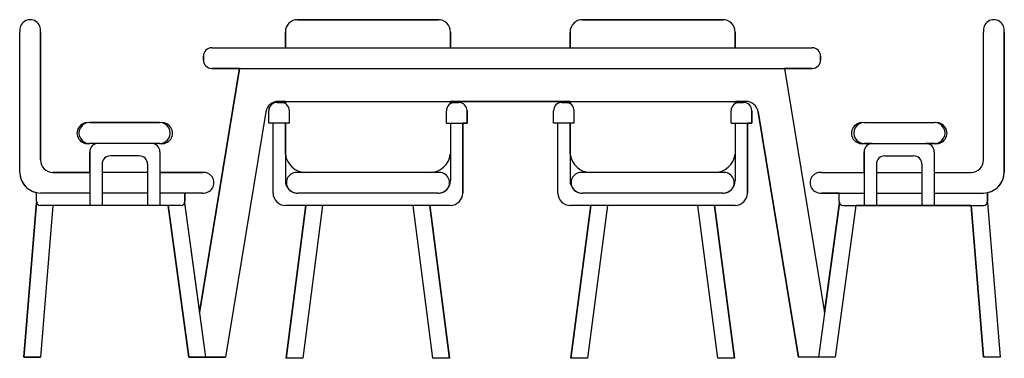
# Model space of a CAD drawing. Extents: x 1.18 to 3.57, y -1.46 to -0.64.
import ezdxf

# ---------------------------------------------------------------- set-up
doc = ezdxf.new("R2010")
doc.units = 0
doc.header["$MEASUREMENT"] = 0
doc.layers.get('0').update_dxf_attribs({"linetype": 'CONTINUOUS'})

msp = doc.modelspace()

# ---------------------------------------------------------------- linework, layer by layer
for p, q in [((2.1974, -0.6378), (1.8574, -0.6378)), ((1.8574, -0.6378), (2.1974, -0.6378)), ((2.8871, -0.6378), (2.5471, -0.6378)), ((2.5471, -0.6378), (2.8871, -0.6378)), ((1.1843, -1.0078), (1.1843, -0.6678)), ((1.1843, -1.0078), (1.1843, -0.6678)), ((1.2343, -0.9778), (1.2343, -0.6678)), ((1.2343, -0.6678), (1.2343, -0.9778)), ((1.8274, -0.6678), (1.8274, -0.7058)), ((1.8274, -0.7058), (1.8274, -0.6678)), ((2.2274, -0.7058), (2.2274, -0.6678)), ((2.2274, -0.6678), (2.2274, -0.7058)), ((2.5171, -0.6678), (2.5171, -0.7058)), ((2.5171, -0.7058), (2.5171, -0.6678)), ((2.9171, -0.7058), (2.9171, -0.6678)), ((2.9171, -0.6678), (2.9171, -0.7058)), ((3.5186, -0.9778), (3.5186, -0.6678)), ((3.5186, -0.9778), (3.5186, -0.6678)), ((3.5686, -1.0078), (3.5686, -0.6678)), ((3.5686, -0.6678), (3.5686, -1.0078)), ((1.649, -0.7058), (3.1039, -0.7058)), ((1.649, -0.7058), (1.8274, -0.7058)), ((2.2274, -0.7058), (2.5171, -0.7058)), ((2.9171, -0.7058), (3.1039, -0.7058)), ((1.629, -0.7258), (1.629, -0.7358)), ((1.629, -0.7358), (1.629, -0.7258)), ((3.1239, -0.7358), (3.1239, -0.7258)), ((3.1239, -0.7258), (3.1239, -0.7358)), ((1.7165, -0.7558), (1.6195, -1.347)), ((1.6195, -1.347), (1.7165, -0.7558)), ((1.649, -0.7558), (3.1039, -0.7558)), ((1.7165, -0.7558), (1.649, -0.7558)), ((3.0364, -0.7558), (3.1334, -1.347)), ((3.1039, -0.7558), (3.0364, -0.7558)), ((3.0364, -0.7558), (3.1334, -1.347)), ((1.7872, -0.8883), (1.7872, -0.8583)), ((1.7872, -0.8883), (1.7872, -0.8583)), ((1.8172, -0.8383), (1.8072, -0.8383)), ((1.8072, -0.8383), (1.8274, -0.8383)), ((1.81, -0.8358), (2.943, -0.8358)), ((1.8274, -0.8358), (1.81, -0.8358)), ((1.8274, -0.8358), (1.8274, -0.841)), ((1.8274, -0.8383), (1.8274, -0.8358)), ((1.8372, -0.8883), (1.8372, -0.8583)), ((2.2175, -0.8883), (2.2175, -0.8583)), ((2.2274, -0.841), (2.2274, -0.8358)), ((2.5171, -0.8358), (2.2274, -0.8358)), ((2.2274, -0.8358), (2.2274, -0.8383)), ((2.2274, -0.8383), (2.2475, -0.8383)), ((2.2375, -0.8383), (2.2475, -0.8383)), ((2.2675, -0.8883), (2.2675, -0.8583)), ((2.2675, -0.8583), (2.2675, -0.8883)), ((2.477, -0.8883), (2.477, -0.8583)), ((2.477, -0.8883), (2.477, -0.8583)), ((2.507, -0.8383), (2.497, -0.8383)), ((2.497, -0.8383), (2.5171, -0.8383)), ((2.5171, -0.8358), (2.5171, -0.841)), ((2.5171, -0.8383), (2.5171, -0.8358)), ((2.527, -0.8883), (2.527, -0.8583)), ((2.9073, -0.8883), (2.9073, -0.8583)), ((2.9171, -0.841), (2.9171, -0.8358)), ((2.943, -0.8358), (2.9171, -0.8358)), ((2.9171, -0.8358), (2.9171, -0.8383)), ((2.9171, -0.8383), (2.9373, -0.8383)), ((2.9273, -0.8383), (2.9373, -0.8383)), ((2.9573, -0.8883), (2.9573, -0.8583)), ((2.9573, -0.8583), (2.9573, -0.8883)), ((1.7804, -0.8609), (1.6827, -1.4558)), ((1.7804, -0.8609), (1.6827, -1.4558)), ((2.9726, -0.8609), (3.0702, -1.4558)), ((3.0702, -1.4558), (2.9726, -0.8609)), ((1.5228, -0.8869), (1.3528, -0.8869)), ((1.353, -0.8869), (1.5228, -0.8869)), ((1.8372, -0.8883), (1.7872, -0.8883)), ((1.7977, -0.8883), (1.7872, -0.8883)), ((1.7977, -1.0578), (1.7977, -0.8883)), ((1.7977, -1.0578), (1.7977, -0.8883)), ((1.8274, -0.8883), (1.8274, -1.0278)), ((1.8277, -0.9639), (1.8277, -0.8883)), ((2.2175, -0.8883), (2.2675, -0.8883)), ((2.2274, -0.8883), (2.2274, -1.0278)), ((2.257, -1.0578), (2.257, -0.8883)), ((2.2675, -0.8883), (2.257, -0.8883)), ((2.257, -0.8883), (2.257, -1.0578)), ((2.527, -0.8883), (2.477, -0.8883)), ((2.4875, -0.8883), (2.477, -0.8883)), ((2.4875, -1.0578), (2.4875, -0.8883)), ((2.4875, -1.0578), (2.4875, -0.8883)), ((2.5171, -0.8883), (2.5171, -1.0278)), ((2.5175, -0.9639), (2.5175, -0.8883)), ((2.9073, -0.8883), (2.9573, -0.8883)), ((2.9171, -0.8883), (2.9171, -1.0278)), ((2.9467, -1.0578), (2.9467, -0.8883)), ((2.9573, -0.8883), (2.9467, -0.8883)), ((2.9467, -0.8883), (2.9467, -1.0578)), ((3.2301, -0.8869), (3.4001, -0.8869)), ((3.2301, -0.8869), (3.3999, -0.8869)), ((1.5238, -0.9378), (1.353, -0.9378)), ((1.3736, -0.9378), (1.353, -0.9378)), ((1.5228, -0.9378), (1.5036, -0.9378)), ((3.2291, -0.9378), (3.3999, -0.9378)), ((3.2493, -0.9378), (3.2301, -0.9378)), ((3.3999, -0.9378), (3.3793, -0.9378)), ((1.3536, -0.9578), (1.3536, -1.0878)), ((1.3536, -1.0078), (1.3536, -0.9578)), ((1.4736, -0.9678), (1.4036, -0.9678)), ((1.5236, -0.9578), (1.5236, -1.0878)), ((1.5236, -0.9578), (1.5236, -1.0078)), ((3.2293, -0.9578), (3.2293, -1.0878)), ((3.2293, -1.0078), (3.2293, -0.9578)), ((3.2793, -0.9678), (3.3493, -0.9678)), ((3.3993, -0.9578), (3.3993, -1.0878)), ((3.3993, -0.9578), (3.3993, -1.0078)), ((1.3836, -0.9878), (1.3836, -1.0878)), ((1.4936, -0.9878), (1.4936, -1.0878)), ((3.2593, -0.9878), (3.2593, -1.0878)), ((3.3693, -0.9878), (3.3693, -1.0878)), ((1.3536, -1.0078), (1.2643, -1.0078)), ((1.2643, -1.0078), (1.3536, -1.0078)), ((1.4936, -1.0078), (1.3836, -1.0078)), ((1.6269, -1.0078), (1.5236, -1.0078)), ((1.5236, -1.0078), (1.6269, -1.0078)), ((2.1974, -1.0078), (1.8574, -1.0078)), ((2.8871, -1.0078), (2.5471, -1.0078)), ((3.126, -1.0078), (3.2293, -1.0078)), ((3.126, -1.0078), (3.2293, -1.0078)), ((3.2593, -1.0078), (3.3693, -1.0078)), ((3.3993, -1.0078), (3.4886, -1.0078)), ((3.3993, -1.0078), (3.4886, -1.0078)), ((1.2243, -1.0778), (1.2243, -1.0568)), ((1.2243, -1.0778), (1.2243, -1.0582)), ((1.3536, -1.0578), (1.2343, -1.0578)), ((1.4936, -1.0578), (1.3836, -1.0578)), ((1.6269, -1.0578), (1.5236, -1.0578)), ((1.5843, -1.0778), (1.5843, -1.0578)), ((1.6269, -1.0578), (1.5843, -1.0578)), ((1.5843, -1.0578), (1.5843, -1.0778)), ((2.1974, -1.0578), (1.8574, -1.0578)), ((2.8871, -1.0578), (2.5471, -1.0578)), ((3.126, -1.0578), (3.2293, -1.0578)), ((3.1687, -1.0578), (3.126, -1.0578)), ((3.1687, -1.0778), (3.1687, -1.0578)), ((3.1687, -1.0778), (3.1687, -1.0578)), ((3.2593, -1.0578), (3.3693, -1.0578)), ((3.3993, -1.0578), (3.5186, -1.0578)), ((3.5286, -1.0778), (3.5286, -1.0568)), ((3.5286, -1.0568), (3.5286, -1.0778)), ((1.2249, -1.0811), (1.1943, -1.4558)), ((1.1943, -1.4558), (1.2249, -1.0811)), ((1.5743, -1.0878), (1.2343, -1.0878)), ((1.2645, -1.0878), (1.2345, -1.4558)), ((1.2645, -1.0878), (1.2345, -1.4558)), ((1.5439, -1.0878), (1.2645, -1.0878)), ((1.5439, -1.0878), (1.5939, -1.4558)), ((1.5939, -1.4558), (1.5439, -1.0878)), ((1.5834, -1.0818), (1.6343, -1.4558)), ((1.5834, -1.0818), (1.6195, -1.347)), ((2.227, -1.0878), (1.8277, -1.0878)), ((1.8774, -1.0878), (1.8277, -1.0878)), ((1.8774, -1.0878), (1.8294, -1.4584)), ((1.8294, -1.4578), (1.8774, -1.0878)), ((1.9177, -1.0878), (1.8698, -1.4578)), ((1.9177, -1.0878), (1.8698, -1.4578)), ((2.137, -1.0878), (1.9177, -1.0878)), ((2.185, -1.4578), (2.137, -1.0878)), ((2.185, -1.4578), (2.137, -1.0878)), ((2.2254, -1.4584), (2.1774, -1.0878)), ((2.227, -1.0878), (2.1774, -1.0878)), ((2.1774, -1.0878), (2.2253, -1.4578)), ((2.9167, -1.0878), (2.5175, -1.0878)), ((2.5671, -1.0878), (2.5175, -1.0878)), ((2.5671, -1.0878), (2.5191, -1.4584)), ((2.5192, -1.4578), (2.5671, -1.0878)), ((2.6075, -1.0878), (2.5595, -1.4578)), ((2.6075, -1.0878), (2.5595, -1.4578)), ((2.8268, -1.0878), (2.6075, -1.0878)), ((2.8747, -1.4578), (2.8268, -1.0878)), ((2.8747, -1.4578), (2.8268, -1.0878)), ((2.9151, -1.4584), (2.8671, -1.0878)), ((2.9167, -1.0878), (2.8671, -1.0878)), ((2.8671, -1.0878), (2.9151, -1.4578)), ((3.1695, -1.0818), (3.1187, -1.4558)), ((3.1334, -1.347), (3.1695, -1.0818)), ((3.209, -1.0878), (3.159, -1.4558)), ((3.209, -1.0878), (3.159, -1.4558)), ((3.1787, -1.0878), (3.5186, -1.0878)), ((3.4884, -1.0878), (3.209, -1.0878)), ((3.4884, -1.0878), (3.5184, -1.4558)), ((3.5184, -1.4558), (3.4884, -1.0878)), ((3.528, -1.0811), (3.5586, -1.4558)), ((3.528, -1.0811), (3.5586, -1.4558)), ((1.1943, -1.4558), (1.2345, -1.4558)), ((1.2345, -1.4558), (1.1943, -1.4558)), ((1.5939, -1.4558), (1.6827, -1.4558)), ((1.6827, -1.4558), (1.5939, -1.4558)), ((1.604, -1.4558), (1.6343, -1.4558)), ((1.8698, -1.4578), (1.8294, -1.4578)), ((1.8698, -1.4578), (1.8294, -1.4578)), ((2.2254, -1.4578), (2.185, -1.4578)), ((2.2253, -1.4578), (2.185, -1.4578)), ((2.5595, -1.4578), (2.5191, -1.4578)), ((2.5595, -1.4578), (2.5192, -1.4578)), ((2.9151, -1.4578), (2.8747, -1.4578)), ((2.9151, -1.4578), (2.8747, -1.4578)), ((3.159, -1.4558), (3.0702, -1.4558)), ((3.159, -1.4558), (3.0702, -1.4558)), ((3.1489, -1.4558), (3.1187, -1.4558)), ((3.5586, -1.4558), (3.5184, -1.4558)), ((3.5586, -1.4558), (3.5184, -1.4558))]:
    msp.add_line(p, q)
for centre, radius, start, end in [((1.2093, -0.6632), 0.0254, 349.6111, 190.3889), ((1.2093, -0.6632), 0.0254, 349.6111, 190.3889), ((1.8574, -0.6678), 0.03, 90, 180), ((1.8574, -0.6678), 0.03, 90, 180), ((2.1974, -0.6678), 0.03, 0, 90), ((2.1974, -0.6678), 0.03, 0, 90), ((2.5471, -0.6678), 0.03, 90, 180), ((2.5471, -0.6678), 0.03, 90, 180), ((2.8871, -0.6678), 0.03, 0, 90), ((2.8871, -0.6678), 0.03, 0, 90), ((3.5436, -0.6632), 0.0254, 349.6111, 190.3889), ((3.5436, -0.6632), 0.0254, 349.6111, 190.3889), ((1.649, -0.7258), 0.02, 90, 180), ((1.649, -0.7258), 0.02, 90, 180), ((3.1039, -0.7258), 0.02, 0, 90), ((3.1039, -0.7258), 0.02, 360, 90), ((1.649, -0.7358), 0.02, 180, 270), ((1.649, -0.7358), 0.02, 180, 270), ((3.1039, -0.7358), 0.02, 270, 0), ((3.1039, -0.7358), 0.02, 270, 0), ((1.81, -0.8658), 0.03, 90, 170.6764), ((1.81, -0.8658), 0.03, 90, 170.6764), ((1.8072, -0.8583), 0.02, 90, 180), ((1.8072, -0.8583), 0.02, 90, 180), ((1.8172, -0.8583), 0.02, 0, 90), ((2.2375, -0.8583), 0.02, 90, 180), ((2.2475, -0.8583), 0.02, 0, 90), ((2.2475, -0.8583), 0.02, 360, 90), ((2.497, -0.8583), 0.02, 90, 180), ((2.497, -0.8583), 0.02, 90, 180), ((2.507, -0.8583), 0.02, 0, 90), ((2.9273, -0.8583), 0.02, 90, 180), ((2.9373, -0.8583), 0.02, 0, 90), ((2.9373, -0.8583), 0.02, 0, 90), ((2.943, -0.8658), 0.03, 9.3236, 90), ((2.943, -0.8658), 0.03, 9.3236, 90), ((1.3482, -0.9128), 0.0255, 78.6464, 281.7498), ((1.3529, -0.9124), 0.0254, 89.7326, 270.2674), ((1.5233, -0.9124), 0.0254, 268.8486, 91.1514), ((1.5287, -0.9128), 0.0255, 258.2502, 101.3536), ((3.2243, -0.9128), 0.0255, 78.6464, 281.7498), ((3.2296, -0.9124), 0.0254, 88.8486, 271.1514), ((3.4047, -0.9128), 0.0255, 258.2502, 101.3536), ((3.4, -0.9124), 0.0254, 269.7326, 90.2674), ((1.3736, -0.9578), 0.02, 90, 180), ((1.3736, -0.9578), 0.02, 90, 180), ((1.5036, -0.9578), 0.02, 0, 90), ((1.5036, -0.9578), 0.02, 0, 90), ((3.2493, -0.9578), 0.02, 90, 180), ((3.2493, -0.9578), 0.02, 90, 180), ((3.3793, -0.9578), 0.02, 0, 90), ((3.3793, -0.9578), 0.02, 0, 90), ((1.2643, -0.9778), 0.03, 180, 270), ((1.2643, -0.9778), 0.03, 180, 270), ((1.4036, -0.9878), 0.02, 90, 180), ((1.4736, -0.9878), 0.02, 0, 90), ((1.8774, -0.9578), 0.05, 187.0382, 270), ((2.1774, -0.9578), 0.05, 270, 352.9618), ((2.5671, -0.9578), 0.05, 187.0382, 270), ((2.8671, -0.9578), 0.05, 270, 352.9618), ((3.2793, -0.9878), 0.02, 90, 180), ((3.3493, -0.9878), 0.02, 0, 90), ((3.4886, -0.9778), 0.03, 270, 0), ((3.4886, -0.9778), 0.03, 270, 0), ((1.2343, -1.0078), 0.05, 180, 270), ((1.2343, -1.0078), 0.05, 180, 258.463), ((1.6293, -1.0328), 0.0251, 264.5371, 95.4629), ((1.6293, -1.0328), 0.0251, 264.5371, 95.4629), ((1.855, -1.0328), 0.0251, 84.5371, 275.4629), ((2.1998, -1.0328), 0.0251, 264.5371, 95.4629), ((2.5447, -1.0328), 0.0251, 84.5371, 275.4629), ((2.8895, -1.0328), 0.0251, 264.5371, 95.4629), ((3.1236, -1.0328), 0.0251, 84.5371, 275.4629), ((3.1236, -1.0328), 0.0251, 84.5371, 275.4629), ((3.5186, -1.0078), 0.05, 270, 0), ((3.5186, -1.0078), 0.05, 281.537, 360), ((1.8574, -1.0278), 0.03, 180, 270), ((2.1974, -1.0278), 0.03, 270, 0), ((2.5471, -1.0278), 0.03, 180, 270), ((2.8871, -1.0278), 0.03, 270, 0), ((1.8277, -1.0578), 0.03, 180, 270), ((1.8277, -1.0578), 0.03, 180, 270), ((2.227, -1.0578), 0.03, 270, 0), ((2.227, -1.0578), 0.03, 270, 360), ((2.5175, -1.0578), 0.03, 180, 270), ((2.5175, -1.0578), 0.03, 180, 270), ((2.9167, -1.0578), 0.03, 270, 0), ((2.9167, -1.0578), 0.03, 270, 0), ((1.2343, -1.0778), 0.01, 180, 270), ((1.2343, -1.0778), 0.01, 180, 199.0712), ((1.5743, -1.0778), 0.01, 270, 0), ((1.5743, -1.0778), 0.01, 336.6366, 360), ((3.1787, -1.0778), 0.01, 180, 270), ((3.1787, -1.0778), 0.01, 180, 203.3634), ((3.5186, -1.0778), 0.01, 270, 0), ((3.5186, -1.0778), 0.01, 340.9288, 0)]:
    msp.add_arc(centre, radius, start, end)

doc.saveas('drawing.dxf')
